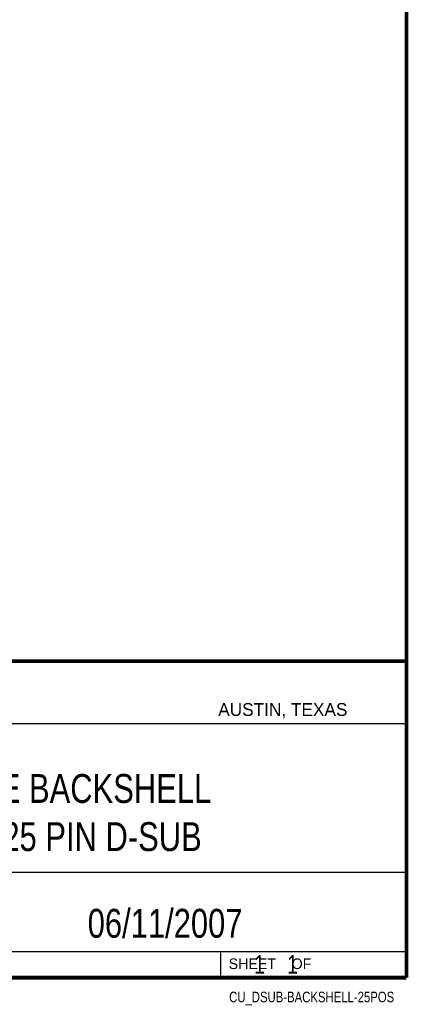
# Model space of a CAD drawing. Header units: inches. Extents: x 0.2 to 16.8, y 0.1 to 10.8.
# Tile 9 of 10: x 14.7 to 16.8, y 0.1 to 5.4. Entities that reach past the tile are written whole.
import ezdxf
from ezdxf.enums import TextEntityAlignment as Align

# ---------------------------------------------------------------- set-up
doc = ezdxf.new("R2010")
doc.units = ezdxf.units.IN
doc.header["$LTSCALE"] = 0.935
doc.header["$MEASUREMENT"] = 0
doc.layers.get('0').update_dxf_attribs({"linetype": 'CONTINUOUS'})
doc.styles.get("Standard").update_dxf_attribs({"font": 'txt', "width": 0.8})

msp = doc.modelspace()

# ---------------------------------------------------------------- linework, layer by layer
at = {"color": 2, "linetype": 'CONTINUOUS'}
for p, q in [((13.0652, 1.9695), (16.745, 1.9695)), ((16.745, 1.9695), (16.745, 0.2605)), ((13.0653, 1.6329), (16.75, 1.6329)), ((13.0652, 0.8295), (16.745, 0.8295)), ((13.0652, 0.4005), (16.745, 0.4005)), ((15.745, 0.4005), (15.745, 0.2605)), ((13.0652, 0.2605), (16.745, 0.2605)), ((15.7462, 0.2607), (16.7462, 0.2607)), ((15.7462, 0.2607), (15.7462, 0.2602)), ((15.7462, 0.2602), (16.7462, 0.2602)), ((16.7462, 0.2607), (16.7462, 0.2602))]:
    msp.add_line(p, q, dxfattribs=at)
at = {"color": 7, "linetype": 'CONTINUOUS', "const_width": 0.02}
for points in [[(16.75, 0.2586), (16.75, 10.7586)], [(11.4718, 1.9702), (16.75, 1.9707)], [(0.25, 0.2586), (16.75, 0.2586)]]:
    msp.add_lwpolyline(points, dxfattribs=at)

# ---------------------------------------------------------------- texts
at = {"color": 2, "linetype": 'CONTINUOUS'}
for s, height, p in [('AUSTIN, TEXAS', 0.069617, (15.7327, 1.6745)), ('SHEET    OF', 0.057262, (15.7892, 0.3052))]:
    msp.add_text(s, height=height, dxfattribs=at).set_placement(p)
at = {"color": 2, "linetype": 'CONTINUOUS', "width": 0.8}
msp.add_text('CU_DSUB-BACKSHELL-25POS', height=0.057262, dxfattribs=at).set_placement((16.6837, 0.1254), align=Align.RIGHT)
at = {"color": 7, "linetype": 'CONTINUOUS'}
for s, insert, char_height, width, attachment_point in [('CABLE BACKSHELL\\PFOR 25 PIN D-SUB', (14.9051, 1.3603), 0.15625, 2, 2), ('06/11/2007 ', (15.4455, 0.6307), 0.15625, 1.375, 2), ('    1    1', (15.8075, 0.3805), 0.1, 0.8, 1)]:
    msp.add_mtext(s, dxfattribs=dict(at, insert=insert, char_height=char_height, width=width, attachment_point=attachment_point))

doc.saveas('drawing.dxf')
